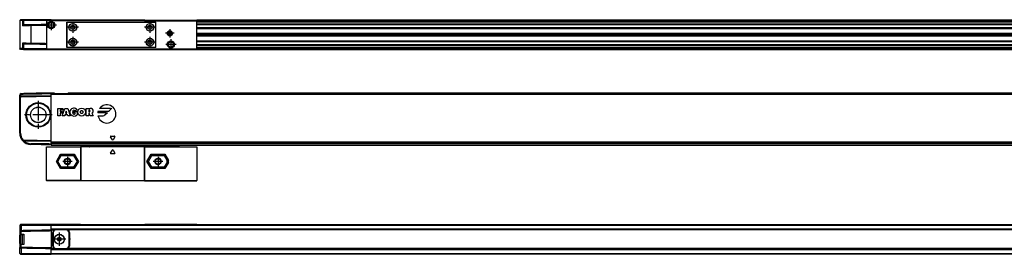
# Model space of a CAD drawing. Header units: millimetres. Extents: x -500 to 1397, y -592 to 328.
# Tile 13 of 15: x 179 to 788, y 72 to 217. Entities that reach past the tile are written whole.
import ezdxf

# ---------------------------------------------------------------- set-up
doc = ezdxf.new("R2010")
doc.units = ezdxf.units.MM
doc.linetypes.add('DOT_CENTER', pattern=[14, 12, -1, 0, -1])
doc.layers.add('1', color=7, linetype='Continuous')

# ---------------------------------------------------------------- blocks, each defined once
blk = doc.blocks.new('REGLA_S_CM-1240__1', base_point=(179.5, 198.35))
at = {"color": 7, "linetype": 'Continuous'}
for p, q in [((180, 216.65), (179.5, 216.15)), ((179.5, 216.15), (179.5, 198.85)), ((181.2, 216.15), (179.5, 216.15)), ((181.58, 216.65), (180, 216.65)), ((181.94, 216.15), (181.2, 216.15)), ((181.95, 216.65), (181.58, 216.65)), ((196, 216.15), (181.94, 216.15)), ((199, 216.65), (181.95, 216.65)), ((199, 216.65), (199, 216.35)), ((204.73, 216.35), (199, 216.35)), ((213.27, 216.35), (204.73, 216.35)), ((208.65, 213.81), (208.82, 213.81)), ((217.13, 216.35), (213.27, 216.35)), ((256.87, 216.35), (217.13, 216.35)), ((256.87, 216.35), (260.73, 216.35)), ((260.73, 216.35), (269.27, 216.35)), ((263.52, 213.81), (263.7, 213.81)), ((269.27, 216.35), (289, 216.35)), ((1318, 216.35), (289, 216.35)), ((289, 213.81), (1318, 213.81)), ((208.82, 211.38), (208.65, 211.38)), ((208.65, 208.3), (208.82, 208.3)), ((208.65, 207.64), (208.82, 207.64)), ((208.82, 207.35), (208.65, 207.35)), ((208.82, 207.06), (208.65, 207.06)), ((263.7, 211.38), (263.52, 211.38)), ((263.52, 208.3), (263.7, 208.3)), ((263.52, 207.64), (263.7, 207.64)), ((263.7, 207.35), (263.52, 207.35)), ((263.7, 207.06), (263.52, 207.06)), ((1318, 211.38), (289, 211.38)), ((289, 208.3), (1315, 208.3)), ((289, 207.64), (1315, 207.64)), ((1315, 207.35), (289, 207.35)), ((1315, 207.06), (289, 207.06)), ((208.82, 206.4), (208.65, 206.4)), ((208.65, 203.32), (208.82, 203.32)), ((208.82, 200.89), (208.65, 200.89)), ((210.02, 203.32), (210.07, 203.32)), ((210.91, 200.89), (210.83, 200.89)), ((213.87, 200.89), (213.79, 200.89)), ((214.63, 203.32), (214.68, 203.32)), ((257.67, 203.32), (257.72, 203.32)), ((258.56, 200.89), (258.48, 200.89)), ((261.52, 200.89), (261.44, 200.89)), ((262.28, 203.32), (262.33, 203.32)), ((263.7, 206.4), (263.52, 206.4)), ((263.52, 203.32), (263.7, 203.32)), ((263.7, 200.89), (263.52, 200.89)), ((1315, 206.4), (289, 206.4)), ((289, 203.32), (1318, 203.32)), ((1318, 200.89), (289, 200.89)), ((180, 198.35), (179.5, 198.85)), ((181.2, 198.85), (179.5, 198.85)), ((181.58, 198.35), (180, 198.35)), ((181.94, 198.85), (181.2, 198.85)), ((181.95, 198.35), (181.58, 198.35)), ((181.94, 198.85), (196, 198.85)), ((181.95, 198.35), (196, 198.35)), ((196, 198.35), (199, 198.35)), ((199, 198.35), (217.13, 198.35)), ((217.13, 198.35), (256.87, 198.35)), ((256.87, 198.35), (289, 198.35)), ((289, 198.35), (1318, 198.35))]:
    blk.add_line(p, q, dxfattribs=at)
at = {"color": 3, "linetype": 'Continuous'}
for p, q in [((181.58, 216.65), (181.2, 216.15)), ((181.2, 216.15), (181.2, 212.89)), ((181.95, 216.65), (181.94, 216.15)), ((181.94, 216.15), (181.94, 213.19)), ((186.38, 212.98), (186.38, 213.48)), ((208.65, 214.09), (208.82, 214.09)), ((208.65, 213.61), (208.82, 213.61)), ((256.82, 216.25), (217.18, 216.25)), ((263.52, 214.09), (263.7, 214.09)), ((263.52, 213.61), (263.7, 213.61)), ((1318, 216.25), (289, 216.25)), ((289, 215.53), (1318, 215.53)), ((289, 215.35), (1318, 215.35)), ((289, 214.09), (1318, 214.09)), ((289, 213.61), (1318, 213.61)), ((186.38, 212.98), (186.38, 202.02)), ((208.82, 211.58), (208.65, 211.58)), ((208.82, 211.04), (208.65, 211.04)), ((263.7, 211.58), (263.52, 211.58)), ((263.7, 211.04), (263.52, 211.04)), ((1318, 211.58), (289, 211.58)), ((1315, 211.04), (289, 211.04)), ((181.2, 202.11), (181.2, 198.85)), ((181.94, 201.81), (181.94, 198.85)), ((186.38, 202.02), (186.38, 201.52)), ((208.65, 203.66), (208.82, 203.66)), ((208.82, 203.46), (208.65, 203.46)), ((208.65, 203.12), (208.82, 203.12)), ((208.82, 201.09), (208.65, 201.09)), ((209.98, 203.12), (210.03, 203.12)), ((210.11, 203.46), (210.06, 203.46)), ((210.13, 203.66), (210.18, 203.66)), ((210.68, 201.09), (210.61, 201.09)), ((214.09, 201.09), (214.02, 201.09)), ((214.52, 203.66), (214.57, 203.66)), ((214.64, 203.46), (214.59, 203.46)), ((214.67, 203.12), (214.72, 203.12)), ((257.63, 203.12), (257.68, 203.12)), ((257.76, 203.46), (257.71, 203.46)), ((257.78, 203.66), (257.83, 203.66)), ((258.33, 201.09), (258.26, 201.09)), ((261.74, 201.09), (261.67, 201.09)), ((262.17, 203.66), (262.22, 203.66)), ((262.29, 203.46), (262.24, 203.46)), ((262.32, 203.12), (262.37, 203.12)), ((263.52, 203.66), (263.7, 203.66)), ((263.7, 203.46), (263.52, 203.46)), ((263.52, 203.12), (263.7, 203.12)), ((263.7, 201.09), (263.52, 201.09)), ((289, 203.66), (1315, 203.66)), ((1315, 203.46), (289, 203.46)), ((289, 203.12), (1318, 203.12)), ((1318, 201.09), (289, 201.09)), ((181.2, 198.85), (181.58, 198.35)), ((181.95, 198.35), (181.94, 198.85)), ((208.82, 200.61), (208.65, 200.61)), ((211.38, 200.61), (211.27, 200.61)), ((213.43, 200.61), (213.32, 200.61)), ((217.18, 198.45), (256.82, 198.45)), ((259.03, 200.61), (258.92, 200.61)), ((261.08, 200.61), (260.97, 200.61)), ((263.7, 200.61), (263.52, 200.61)), ((1318, 200.61), (289, 200.61)), ((1318, 199.35), (289, 199.35)), ((1318, 199.17), (289, 199.17)), ((289, 198.45), (1318, 198.45))]:
    blk.add_line(p, q, dxfattribs=at)
at = {"color": 7, "linetype": 'Continuous'}
for points, knots in [([(181.94, 213.19), (181.88, 213.15), (181.75, 213.07), (181.59, 212.99), (181.44, 212.93), (181.35, 212.91), (181.31, 212.89)], [0, 0, 0, 0, 0.2322232, 0.4424336, 0.5592034, 0.7069704, 0.7069704, 0.7069704, 0.7069704]), ([(182.26, 213.41), (182.23, 213.39), (182.18, 213.36), (182.1, 213.3), (182.02, 213.25), (181.97, 213.21), (181.94, 213.19)], [0, 0, 0, 0, 0.0954141, 0.1919294, 0.2873586, 0.3838689, 0.3838689, 0.3838689, 0.3838689]), ([(186.38, 213.48), (185.93, 213.47), (185.05, 213.46), (183.91, 213.44), (182.99, 213.42), (182.5, 213.41), (182.26, 213.41)], [0, 0, 0, 0, 1.348748, 2.635871, 3.411692, 4.119118, 4.119118, 4.119118, 4.119118]), ([(196, 213.65), (195.45, 213.64), (194.35, 213.62), (192.19, 213.58), (189.54, 213.53), (187.43, 213.5), (186.38, 213.48)], [0, 0, 0, 0, 1.651431, 3.302863, 6.463121, 9.622621, 9.622621, 9.622621, 9.622621]), ([(196, 213.15), (195.45, 213.14), (194.35, 213.12), (192.19, 213.08), (189.54, 213.03), (187.43, 213), (186.38, 212.98)], [0, 0, 0, 0, 1.651431, 3.302863, 6.463247, 9.623627, 9.623627, 9.623627, 9.623627]), ([(181.31, 212.89), (181.29, 212.89), (181.25, 212.89), (181.22, 212.89), (181.2, 212.89)], [0, 0, 0, 0, 0.0523112, 0.1039857, 0.1039857, 0.1039857, 0.1039857]), ([(186.38, 212.98), (185.89, 212.97), (184.95, 212.96), (183.6, 212.93), (182.39, 212.91), (181.65, 212.9), (181.31, 212.89)], [0, 0, 0, 0, 1.45285, 2.839722, 4.039971, 5.07247, 5.07247, 5.07247, 5.07247]), ([(181.29, 202.11), (181.28, 202.11), (181.25, 202.11), (181.22, 202.11), (181.2, 202.11)], [0, 0, 0, 0, 0.04570452, 0.09092027, 0.09092027, 0.09092027, 0.09092027]), ([(181.29, 202.11), (181.33, 202.1), (181.42, 202.07), (181.56, 202.02), (181.74, 201.94), (181.87, 201.86), (181.94, 201.81)], [0, 0, 0, 0, 0.1301788, 0.2770345, 0.4475943, 0.7194568, 0.7194568, 0.7194568, 0.7194568]), ([(186.38, 202.02), (185.89, 202.03), (184.95, 202.04), (183.6, 202.07), (182.39, 202.09), (181.64, 202.1), (181.29, 202.11)], [0, 0, 0, 0, 1.45285, 2.839722, 4.047794, 5.085535, 5.085535, 5.085535, 5.085535]), ([(182.26, 201.59), (182.23, 201.61), (182.18, 201.64), (182.1, 201.7), (182.02, 201.75), (181.97, 201.79), (181.94, 201.81)], [0, 0, 0, 0, 0.095415, 0.1919294, 0.2873585, 0.3838689, 0.3838689, 0.3838689, 0.3838689]), ([(186.38, 201.52), (185.93, 201.53), (185.05, 201.54), (183.91, 201.56), (182.99, 201.58), (182.5, 201.59), (182.26, 201.59)], [0, 0, 0, 0, 1.348748, 2.635871, 3.411692, 4.119118, 4.119118, 4.119118, 4.119118]), ([(196, 201.85), (195.45, 201.86), (194.35, 201.88), (192.19, 201.92), (189.54, 201.97), (187.43, 202), (186.38, 202.02)], [0, 0, 0, 0, 1.651431, 3.302863, 6.463247, 9.623627, 9.623627, 9.623627, 9.623627]), ([(196, 201.35), (195.45, 201.36), (194.35, 201.38), (192.19, 201.42), (189.54, 201.47), (187.43, 201.5), (186.38, 201.52)], [0, 0, 0, 0, 1.651431, 3.302863, 6.463121, 9.622621, 9.622621, 9.622621, 9.622621])]:
    blk.add_open_spline(points, degree=3, knots=knots, dxfattribs=at)
blk = doc.blocks.new('CABEZA_ROSCADA_REGLA_S__2', base_point=(196, 198.35))
at = {"color": 7, "linetype": 'Continuous'}
for p, q in [((196, 216.35), (196, 216.05)), ((199, 216.35), (196, 216.35)), ((196, 216.05), (196, 198.65)), ((217.3, 216.05), (196, 216.05)), ((204.73, 216.35), (199, 216.35)), ((213.27, 216.35), (204.73, 216.35)), ((208.65, 199.55), (208.65, 215.15)), ((208.65, 215.15), (263.7, 215.15)), ((208.82, 199.7), (208.82, 215)), ((263.52, 215), (208.82, 215)), ((217.13, 216.35), (213.27, 216.35)), ((217.3, 216.05), (217.13, 216.35)), ((256.7, 216.05), (217.3, 216.05)), ((256.87, 216.35), (256.7, 216.05)), ((256.7, 216.05), (289, 216.05)), ((256.87, 216.35), (260.73, 216.35)), ((260.73, 216.35), (269.27, 216.35)), ((263.52, 215), (263.52, 199.7)), ((263.7, 199.55), (263.7, 215.15)), ((269.27, 216.35), (289, 216.35)), ((289, 216.05), (289, 216.35)), ((289, 198.65), (289, 216.05)), ((272.3, 209.12), (271.55, 208.68)), ((271.55, 208.68), (271.55, 207.82)), ((271.55, 207.82), (272.3, 207.38)), ((273.05, 208.68), (272.3, 209.12)), ((272.3, 207.38), (273.05, 207.82)), ((273.05, 207.82), (273.05, 208.68)), ((196, 198.65), (196, 198.35)), ((196, 198.65), (217.3, 198.65)), ((196, 198.35), (199, 198.35)), ((199, 198.35), (217.13, 198.35)), ((263.7, 199.55), (208.65, 199.55)), ((208.82, 199.7), (263.52, 199.7)), ((217.13, 198.35), (217.3, 198.65)), ((217.3, 198.65), (256.7, 198.65)), ((256.7, 198.65), (256.87, 198.35)), ((256.7, 198.65), (289, 198.65)), ((256.87, 198.35), (289, 198.35)), ((289, 198.35), (289, 198.65))]:
    blk.add_line(p, q, dxfattribs=at)
for centre, radius in [((198.95, 213.35), 2.24), ((198.95, 213.35), 1.74), ((198.95, 213.35), 1.62), ((212.35, 211.95), 2.4), ((212.35, 211.95), 2.35), ((260, 211.95), 2.4), ((260, 211.95), 2.35), ((272.3, 208.25), 1.6), ((272.3, 208.25), 1.43), ((272.3, 208.25), 1.25), ((212.35, 202.75), 2.4), ((212.35, 202.75), 2.35), ((260, 202.75), 2.4), ((260, 202.75), 2.35), ((272.95, 201.35), 2.2), ((272.95, 201.35), 1.7), ((272.95, 201.35), 1.6)]:
    blk.add_circle(centre, radius, dxfattribs=at)
for centre, start, end in [((211.32, 214.45), 271.43231, 313.56769), ((213.38, 214.45), 226.43231, 268.56769), ((258.97, 214.45), 271.43231, 313.56769), ((261.03, 214.45), 226.43231, 268.56769), ((209.85, 212.98), 316.43231, 358.56769), ((209.85, 210.92), 1.43231, 43.56769), ((211.32, 209.45), 46.43231, 88.56769), ((213.38, 209.45), 91.43231, 133.56769), ((214.85, 212.98), 181.43231, 223.56769), ((214.85, 210.92), 136.43231, 178.56769), ((257.5, 212.98), 316.43231, 358.56769), ((257.5, 210.92), 1.43231, 43.56769), ((258.97, 209.45), 46.43231, 88.56769), ((261.03, 209.45), 91.43231, 133.56769), ((262.5, 212.98), 181.43231, 223.56769), ((262.5, 210.92), 136.43231, 178.56769), ((209.85, 203.78), 316.43231, 358.56769), ((209.85, 201.72), 1.43231, 43.56769), ((211.32, 205.25), 271.43231, 313.56769), ((211.32, 200.25), 46.43231, 88.56769), ((213.38, 205.25), 226.43231, 268.56769), ((213.38, 200.25), 91.43231, 133.56769), ((214.85, 203.78), 181.43231, 223.56769), ((214.85, 201.72), 136.43231, 178.56769), ((257.5, 203.78), 316.43231, 358.56769), ((257.5, 201.72), 1.43231, 43.56769), ((258.97, 205.25), 271.43231, 313.56769), ((258.97, 200.25), 46.43231, 88.56769), ((261.03, 205.25), 226.43231, 268.56769), ((261.03, 200.25), 91.43231, 133.56769), ((262.5, 203.78), 181.43231, 223.56769), ((262.5, 201.72), 136.43231, 178.56769)]:
    blk.add_arc(centre, 1.5, start, end, dxfattribs=at)
at = {"layer": '1', "color": 2, "linetype": 'DOT_CENTER'}
for p, q in [((202.19, 213.35), (195.7, 213.35)), ((198.95, 216.59), (198.95, 210.11)), ((212.35, 215.35), (212.35, 208.55)), ((260, 215.35), (260, 208.55)), ((215.75, 211.95), (208.95, 211.95)), ((263.4, 211.95), (256.6, 211.95)), ((274.9, 208.25), (269.7, 208.25)), ((272.3, 210.85), (272.3, 205.65)), ((215.75, 202.75), (208.95, 202.75)), ((212.35, 206.15), (212.35, 199.35)), ((263.4, 202.75), (256.6, 202.75)), ((260, 206.15), (260, 199.35)), ((276.15, 201.35), (269.75, 201.35)), ((272.95, 204.55), (272.95, 198.15))]:
    blk.add_line(p, q, dxfattribs=at)
blk = doc.blocks.new('REGLA_S-1020__3', base_point=(179.5, 198.35))
for name, p in [('REGLA_S_CM-1240__1', (179.5, 198.35)), ('CABEZA_ROSCADA_REGLA_S__2', (196, 198.35))]:
    blk.add_blockref(name, p)
blk = doc.blocks.new('Bottom4', base_point=(283.5, 207.5))
blk.add_blockref('REGLA_S-1020__3', (179.5, 198.35))
blk = doc.blocks.new('CABEZA_ROSCADA_REGLA_S__4', base_point=(196, 117.05))
at = {"color": 7, "linetype": 'Continuous'}
for p, q in [((196, 117.35), (196, 138.15)), ((196, 138.15), (217.13, 138.15)), ((217.13, 138.15), (217.13, 117.35)), ((217.3, 138.15), (217.13, 138.15)), ((222.37, 138.15), (217.3, 138.15)), ((217.3, 138.15), (217.3, 117.05)), ((222.3, 139.15), (222.79, 138.66)), ((222.78, 138.15), (222.37, 138.15)), ((229.4, 138.15), (222.78, 138.15)), ((229.4, 138.74), (228.99, 139.15)), ((256.7, 138.15), (229.4, 138.15)), ((256.7, 117.05), (256.7, 138.15)), ((256.87, 138.15), (256.7, 138.15)), ((256.87, 138.15), (271.19, 138.15)), ((256.87, 117.35), (256.87, 138.15)), ((271.6, 139.15), (271.19, 138.74)), ((271.19, 138.15), (277.79, 138.15)), ((277.78, 138.66), (278.27, 139.15)), ((277.79, 138.15), (278.2, 138.15)), ((278.2, 138.15), (289, 138.15)), ((289, 138.15), (289, 117.35)), ((203.05, 129.15), (205.16, 132.8)), ((205.16, 125.5), (203.05, 129.15)), ((205.16, 132.8), (212.84, 132.8)), ((212.84, 132.8), (214.95, 129.15)), ((214.95, 129.15), (212.84, 125.5)), ((259.05, 129.15), (261.16, 132.8)), ((261.16, 125.5), (259.05, 129.15)), ((261.16, 132.8), (268.84, 132.8)), ((268.84, 132.8), (270.7, 129.58)), ((270.7, 128.72), (268.84, 125.5)), ((270.7, 128.72), (270.7, 129.58)), ((212.84, 125.5), (205.16, 125.5)), ((268.84, 125.5), (261.16, 125.5)), ((196, 117.35), (196, 117.05)), ((217.13, 117.35), (196, 117.35)), ((217.3, 117.05), (196, 117.05)), ((217.3, 117.05), (217.13, 117.35)), ((256.7, 117.05), (217.3, 117.05)), ((256.87, 117.35), (256.7, 117.05)), ((256.7, 117.05), (289, 117.05)), ((256.87, 117.35), (289, 117.35)), ((289, 117.05), (289, 117.35))]:
    blk.add_line(p, q, dxfattribs=at)
at = {"color": 3, "linetype": 'Continuous'}
for p, q in [((222.46, 139.15), (222.87, 138.74)), ((229.4, 138.74), (222.87, 138.74)), ((229.45, 138.65), (271.14, 138.65)), ((235.72, 134.24), (236.78, 136.08)), ((237.22, 136.08), (238.28, 134.24)), ((271.19, 138.74), (277.7, 138.74)), ((277.7, 138.74), (278.11, 139.15)), ((202.19, 129.15), (204.73, 133.55)), ((204.73, 124.75), (202.19, 129.15)), ((204.73, 133.55), (213.27, 133.55)), ((213.27, 133.55), (215.81, 129.15)), ((215.81, 129.15), (213.27, 124.75)), ((238.07, 133.86), (235.93, 133.86)), ((258.19, 129.15), (260.73, 133.55)), ((260.73, 124.75), (258.19, 129.15)), ((260.73, 133.55), (269.27, 133.55)), ((269.27, 133.55), (271.45, 129.78)), ((271.45, 128.52), (269.27, 124.75)), ((271.45, 128.52), (271.45, 129.78)), ((213.27, 124.75), (204.73, 124.75)), ((269.27, 124.75), (260.73, 124.75))]:
    blk.add_line(p, q, dxfattribs=at)
at = {"color": 7, "linetype": 'Continuous'}
for centre, radius in [((209, 129.15), 1.9), ((209, 129.15), 1.65), ((265, 129.15), 1.9), ((265, 129.15), 1.65)]:
    blk.add_circle(centre, radius, dxfattribs=at)
for centre, radius, start, end in [((229.32, 138.64), 0.131, 3.7675, 48.98543), ((271.27, 138.64), 0.13, 131.01243, 176.2306)]:
    blk.add_arc(centre, radius, start, end, dxfattribs=at)
at = {"color": 3, "linetype": 'Continuous'}
for centre, start, end in [((235.93, 134.11), 150, 270), ((237, 135.96), 30, 150), ((238.07, 134.11), 270, 30)]:
    blk.add_arc(centre, 0.25, start, end, dxfattribs=at)
at = {"color": 7, "linetype": 'Continuous'}
for points, knots in [([(222.37, 138.15), (222.39, 138.15), (222.46, 138.16), (222.57, 138.22), (222.69, 138.31), (222.77, 138.44), (222.81, 138.55), (222.81, 138.62), (222.8, 138.65), (222.79, 138.66)], [0, 0, 0, 0, 0.0741165, 0.2021672, 0.3703056, 0.5215738, 0.6576733, 0.7087043, 0.7462659, 0.7462659, 0.7462659, 0.7462659]), ([(229.45, 138.65), (229.45, 138.58), (229.45, 138.47), (229.43, 138.31), (229.43, 138.21), (229.41, 138.16), (229.4, 138.15)], [0, 0, 0, 0, 0.1945783, 0.3538246, 0.4620183, 0.5052321, 0.5052321, 0.5052321, 0.5052321]), ([(271.19, 138.15), (271.18, 138.16), (271.16, 138.21), (271.16, 138.31), (271.14, 138.47), (271.14, 138.58), (271.14, 138.65)], [0, 0, 0, 0, 0.0431727, 0.1513554, 0.3105983, 0.5051762, 0.5051762, 0.5051762, 0.5051762]), ([(277.78, 138.66), (277.77, 138.64), (277.75, 138.59), (277.78, 138.49), (277.83, 138.4), (277.9, 138.3), (278.01, 138.21), (278.12, 138.16), (278.18, 138.15), (278.2, 138.15)], [0, 0, 0, 0, 0.0617855, 0.1752028, 0.2702151, 0.3767851, 0.5459811, 0.6710063, 0.736098, 0.736098, 0.736098, 0.736098]), ([(202.19, 129.15), (202.25, 129.15), (202.36, 129.15), (202.52, 129.15), (202.65, 129.15), (202.79, 129.15), (202.93, 129.15), (203.01, 129.15), (203.05, 129.15)], [0, 0, 0, 0, 0.1976792, 0.3314136, 0.4553941, 0.6123724, 0.7391989, 0.8660254, 0.8660254, 0.8660254, 0.8660254]), ([(204.73, 133.55), (204.76, 133.49), (204.82, 133.4), (204.89, 133.27), (204.96, 133.15), (205.03, 133.03), (205.1, 132.91), (205.14, 132.84), (205.16, 132.8)], [0, 0, 0, 0, 0.2018704, 0.3314136, 0.449384, 0.6123724, 0.7391989, 0.8660254, 0.8660254, 0.8660254, 0.8660254]), ([(213.27, 133.55), (213.25, 133.51), (213.19, 133.41), (213.11, 133.27), (213.03, 133.14), (212.97, 133.02), (212.9, 132.91), (212.86, 132.84), (212.84, 132.8)], [0, 0, 0, 0, 0.1411348, 0.3314136, 0.4894313, 0.6123724, 0.7391989, 0.8660254, 0.8660254, 0.8660254, 0.8660254]), ([(215.81, 129.15), (215.75, 129.15), (215.64, 129.15), (215.48, 129.15), (215.35, 129.15), (215.21, 129.15), (215.07, 129.15), (214.99, 129.15), (214.95, 129.15)], [0, 0, 0, 0, 0.1989204, 0.3314136, 0.4566794, 0.6123724, 0.7391989, 0.8660254, 0.8660254, 0.8660254, 0.8660254]), ([(258.19, 129.15), (258.24, 129.15), (258.35, 129.15), (258.51, 129.15), (258.65, 129.15), (258.79, 129.15), (258.93, 129.15), (259.01, 129.15), (259.05, 129.15)], [0, 0, 0, 0, 0.1688099, 0.3314136, 0.4553941, 0.6123724, 0.7391989, 0.8660254, 0.8660254, 0.8660254, 0.8660254]), ([(260.73, 133.55), (260.76, 133.5), (260.81, 133.41), (260.89, 133.27), (260.96, 133.15), (261.03, 133.03), (261.1, 132.91), (261.14, 132.84), (261.16, 132.8)], [0, 0, 0, 0, 0.1682173, 0.3314136, 0.4574668, 0.6123724, 0.7391989, 0.8660254, 0.8660254, 0.8660254, 0.8660254]), ([(269.27, 133.55), (269.25, 133.51), (269.19, 133.41), (269.11, 133.27), (269.03, 133.13), (268.96, 133.01), (268.9, 132.91), (268.86, 132.84), (268.84, 132.8)], [0, 0, 0, 0, 0.1366578, 0.3314136, 0.5086453, 0.6123724, 0.7391989, 0.8660254, 0.8660254, 0.8660254, 0.8660254]), ([(271.45, 129.78), (271.39, 129.76), (271.3, 129.74), (271.16, 129.7), (271.05, 129.67), (270.93, 129.64), (270.81, 129.61), (270.74, 129.59), (270.7, 129.58)], [0, 0, 0, 0, 0.179276, 0.2971373, 0.4090491, 0.5490381, 0.6627476, 0.7764571, 0.7764571, 0.7764571, 0.7764571]), ([(271.45, 128.52), (271.4, 128.53), (271.31, 128.56), (271.17, 128.6), (271.05, 128.63), (270.93, 128.66), (270.81, 128.69), (270.74, 128.71), (270.7, 128.72)], [0, 0, 0, 0, 0.1494503, 0.2971373, 0.4077932, 0.5490381, 0.6627476, 0.7764571, 0.7764571, 0.7764571, 0.7764571]), ([(204.73, 124.75), (204.75, 124.79), (204.81, 124.89), (204.88, 125.02), (204.96, 125.16), (205.03, 125.27), (205.1, 125.39), (205.14, 125.46), (205.16, 125.5)], [0, 0, 0, 0, 0.1402905, 0.3314136, 0.459884, 0.6123724, 0.7391989, 0.8660254, 0.8660254, 0.8660254, 0.8660254]), ([(213.27, 124.75), (213.25, 124.79), (213.19, 124.89), (213.11, 125.03), (213.03, 125.16), (212.97, 125.28), (212.9, 125.39), (212.86, 125.46), (212.84, 125.5)], [0, 0, 0, 0, 0.1417123, 0.3314136, 0.4810788, 0.6123724, 0.7391989, 0.8660254, 0.8660254, 0.8660254, 0.8660254]), ([(260.73, 124.75), (260.76, 124.81), (260.82, 124.9), (260.9, 125.05), (260.97, 125.17), (261.04, 125.29), (261.1, 125.39), (261.14, 125.46), (261.16, 125.5)], [0, 0, 0, 0, 0.2015267, 0.3314136, 0.5083347, 0.6123724, 0.7391989, 0.8660254, 0.8660254, 0.8660254, 0.8660254]), ([(269.27, 124.75), (269.25, 124.79), (269.19, 124.88), (269.12, 125.02), (269.04, 125.15), (268.97, 125.27), (268.9, 125.39), (268.86, 125.46), (268.84, 125.5)], [0, 0, 0, 0, 0.1346215, 0.3314136, 0.4559321, 0.6123724, 0.7391989, 0.8660254, 0.8660254, 0.8660254, 0.8660254])]:
    blk.add_open_spline(points, degree=3, knots=knots, dxfattribs=at)
at = {"color": 3, "linetype": 'Continuous'}
for points, knots in [([(222.78, 138.15), (222.8, 138.17), (222.84, 138.21), (222.85, 138.35), (222.87, 138.53), (222.87, 138.67), (222.87, 138.74)], [0, 0, 0, 0, 0.0612673, 0.1973464, 0.391351, 0.6083017, 0.6083017, 0.6083017, 0.6083017]), ([(222.87, 138.74), (222.86, 138.73), (222.84, 138.71), (222.82, 138.68), (222.8, 138.67), (222.79, 138.66), (222.79, 138.66)], [0, 0, 0, 0, 0.044392, 0.080644, 0.1079609, 0.1118633, 0.1118633, 0.1118633, 0.1118633]), ([(277.78, 138.66), (277.78, 138.66), (277.78, 138.67), (277.76, 138.68), (277.74, 138.71), (277.71, 138.73), (277.7, 138.74)], [0, 0, 0, 0, 0.0104252, 0.0208504, 0.0727862, 0.1120602, 0.1120602, 0.1120602, 0.1120602]), ([(277.7, 138.74), (277.7, 138.67), (277.7, 138.53), (277.72, 138.35), (277.73, 138.21), (277.78, 138.17), (277.79, 138.15)], [0, 0, 0, 0, 0.2168263, 0.4106589, 0.5465665, 0.6076479, 0.6076479, 0.6076479, 0.6076479])]:
    blk.add_open_spline(points, degree=3, knots=knots, dxfattribs=at)
at = {"layer": '1', "color": 2, "linetype": 'DOT_CENTER'}
for p, q in [((211.9, 129.15), (206.1, 129.15)), ((209, 132.05), (209, 126.25)), ((267.9, 129.15), (262.1, 129.15)), ((265, 132.05), (265, 126.25))]:
    blk.add_line(p, q, dxfattribs=at)
at = {"layer": '1', "color": 30, "linetype": 'Continuous'}
for centre in [(209, 129.15), (265, 129.15)]:
    blk.add_arc(centre, 2, 175, 95, dxfattribs=at)
blk = doc.blocks.new('REGLA_S_CM-1240__5', base_point=(179.5, 139.15))
at = {"color": 7, "linetype": 'Continuous'}
for p, q in [((180.48, 171.03), (182.08, 171.05)), ((199, 171.15), (199, 171.35)), ((200.74, 171.35), (199, 171.35)), ((199, 170.85), (199, 171.15)), ((199, 170.85), (1318, 170.85)), ((199, 170.66), (199, 170.85)), ((199, 169.85), (199, 170.66)), ((201.03, 171.15), (202.1, 171.15)), ((202.1, 171.15), (208.1, 171.15)), ((208.1, 171.15), (209.17, 171.15)), ((1307.54, 171.35), (209.46, 171.35)), ((179.5, 168.53), (179.5, 170.03)), ((179.5, 146.57), (179.5, 168.53)), ((180, 146.57), (180, 168.53)), ((180.48, 169.53), (199, 169.85)), ((180.49, 169.03), (199, 169.35)), ((199, 169.35), (199, 169.85)), ((199, 141.85), (199, 169.35)), ((182.26, 141.64), (181.94, 141.65)), ((199, 141.85), (181.95, 142.15)), ((199, 141.35), (182.26, 141.64)), ((199, 141.35), (199, 141.85)), ((199, 141.05), (199, 141.35)), ((199, 140.88), (199, 141.05)), ((199, 140.88), (199, 140.46)), ((199, 140.46), (199, 140.43)), ((199, 140.43), (1318, 140.43)), ((199, 140.43), (199, 139.85)), ((199, 139.85), (199, 139.35)), ((199, 139.35), (199, 139.15)), ((199, 139.15), (278.27, 139.15)), ((278.27, 139.15), (1318, 139.15))]:
    blk.add_line(p, q, dxfattribs=at)
at = {"color": 3, "linetype": 'Continuous'}
for p, q in [((180.49, 170.83), (180.48, 171.03)), ((180.49, 170.83), (180.49, 170.53)), ((201.03, 171.15), (199, 171.15)), ((199, 170.66), (1318, 170.66)), ((202.1, 170.86), (202.1, 171.15)), ((208.1, 170.86), (208.1, 171.15)), ((1307.83, 171.15), (209.17, 171.15)), ((179.5, 170.03), (180, 170.03)), ((179.5, 168.53), (180, 168.53)), ((180.48, 169.53), (180.49, 169.03)), ((203, 161.85), (206.19, 161.85)), ((203, 157.35), (203, 161.85)), ((204.5, 160.72), (204.5, 159.97)), ((206.19, 160.72), (204.5, 160.72)), ((204.5, 159.97), (206, 159.97)), ((204.5, 158.85), (204.5, 157.35)), ((206, 158.85), (204.5, 158.85)), ((205.81, 157.35), (207.31, 161.85)), ((206, 159.97), (206, 158.85)), ((206.19, 161.85), (206.19, 160.72)), ((207.31, 161.85), (209.19, 161.85)), ((208.25, 160.16), (207.81, 158.85)), ((207.81, 158.85), (208.69, 158.85)), ((208.69, 158.85), (208.25, 160.16)), ((209.19, 161.85), (210.69, 157.35)), ((212.95, 159.04), (212.95, 159.97)), ((212.95, 159.97), (215.01, 159.97)), ((213.7, 159.04), (212.95, 159.04)), ((215, 160.91), (213.6, 160.35)), ((213.7, 158.47), (213.7, 159.04)), ((215.01, 159.97), (215.01, 157.91)), ((220.65, 157.35), (220.65, 161.85)), ((220.65, 161.85), (223.09, 161.85)), ((222.62, 160.72), (222.15, 160.72)), ((222.15, 160.72), (222.15, 159.79)), ((222.15, 159.79), (222.62, 159.79)), ((222.15, 158.85), (222.15, 157.35)), ((222.53, 158.85), (222.15, 158.85)), ((223.09, 157.35), (222.53, 158.85)), ((224.13, 158.85), (224.96, 157.35)), ((232.96, 159.04), (227.79, 159.04)), ((228, 160.08), (233.73, 160.08)), ((235.69, 161.77), (228.83, 161.77)), ((232.2, 157.84), (233.7, 159.34)), ((234.93, 160.57), (236.43, 162.07)), ((204.5, 157.35), (203, 157.35)), ((207.31, 157.35), (205.81, 157.35)), ((207.5, 157.91), (207.31, 157.35)), ((209, 157.91), (207.5, 157.91)), ((209.19, 157.35), (209, 157.91)), ((210.69, 157.35), (209.19, 157.35)), ((222.15, 157.35), (220.65, 157.35)), ((224.96, 157.35), (223.09, 157.35)), ((227.88, 157.35), (231, 157.35)), ((180, 146.57), (179.5, 146.57)), ((181.58, 142.32), (181.2, 141.99)), ((181.95, 142.15), (181.94, 141.65)), ((186.38, 139.57), (186.38, 140.07)), ((1318, 141.05), (199, 141.05)), ((1318, 140.88), (199, 140.88)), ((199, 140.46), (1318, 140.46)), ((236.78, 142.53), (235.72, 144.37)), ((235.93, 144.75), (238.07, 144.75)), ((238.28, 144.37), (237.22, 142.53)), ((199, 139.35), (1318, 139.35))]:
    blk.add_line(p, q, dxfattribs=at)
at = {"color": 7, "linetype": 'Continuous'}
for radius in [7.61, 7.35, 7.25, 4.8, 4.75]:
    blk.add_circle((191, 157.85), radius, dxfattribs=at)
at = {"color": 3, "linetype": 'Continuous'}
blk.add_circle((217.82, 159.6), 2.44, dxfattribs=at)
at = {"color": 7, "linetype": 'Continuous'}
for centre, radius, start, end in [((180.5, 170.03), 1, 90.99484, 180.00516), ((180.5, 170.03), 0.5, 91.49741, 180.00556), ((180.5, 168.53), 1, 120.00504, 180), ((180.5, 168.53), 1, 91, 120.00504), ((180.5, 168.53), 0.5, 91, 180), ((186.5, 146.57), 7, 180, 220.81422), ((186.5, 146.57), 6.5, 180, 220.81422), ((181.96, 142.65), 1, 220.81422, 269), ((186.5, 146.57), 7, 220.81422, 269), ((181.96, 142.65), 0.5, 220.81422, 269), ((186.5, 146.57), 6.5, 229.28915, 268.93252)]:
    blk.add_arc(centre, radius, start, end, dxfattribs=at)
at = {"color": 3, "linetype": 'Continuous'}
for centre, radius, start, end in [((212.94, 159.6), 2.44, 32.57897, 219.59774), ((214.07, 159.5), 1.97, 154.62307, 202.61986), ((212.95, 159.04), 0.75, 202.61986, 270), ((212.94, 159.97), 0.752, 29.9189, 150.0811), ((212.95, 159.88), 1.59, 270, 298.07249), ((222.62, 160.26), 0.469, 270, 90), ((223.09, 159.65), 2.2, 50.76131, 90), ((223.54, 160.21), 1.48, 293.27667, 50.76131), ((233.39, 158.47), 5.63, 163.44115, 174.26083), ((233.39, 158.47), 5.63, 191.53696, 144.19701), ((232.96, 160.08), 1.04, 270, 315), ((233.73, 161.77), 1.69, 270, 315), ((235.69, 162.81), 1.04, 270, 315), ((213.1, 159.96), 2.8, 223.12896, 312.98327), ((231, 159.04), 1.69, 270, 315), ((235.93, 144.5), 0.25, 90, 210), ((237, 142.65), 0.25, 210, 330), ((238.07, 144.5), 0.25, 330, 90)]:
    blk.add_arc(centre, radius, start, end, dxfattribs=at)
at = {"color": 7, "linetype": 'Continuous'}
for points, knots in [([(199, 170.85), (197.46, 170.82), (194.37, 170.77), (189.75, 170.69), (185.12, 170.61), (182.03, 170.55), (180.49, 170.53)], [0, 0, 0, 0, 4.625706, 9.251412, 13.88531, 18.516016, 18.516016, 18.516016, 18.516016]), ([(199, 171.35), (197.46, 171.32), (194.37, 171.27), (190.01, 171.19), (185.92, 171.12), (183.36, 171.08), (182.08, 171.05)], [0, 0, 0, 0, 4.625706, 9.251412, 13.085721, 16.920029, 16.920029, 16.920029, 16.920029]), ([(201.03, 171.15), (201.02, 171.18), (201, 171.25), (200.92, 171.3), (200.83, 171.34), (200.77, 171.35), (200.74, 171.35)], [0, 0, 0, 0, 0.0950945, 0.2040772, 0.2937684, 0.3846964, 0.3846964, 0.3846964, 0.3846964]), ([(209.17, 171.15), (209.18, 171.18), (209.2, 171.25), (209.28, 171.3), (209.37, 171.34), (209.43, 171.35), (209.46, 171.35)], [0, 0, 0, 0, 0.0950945, 0.2040772, 0.2937684, 0.3846964, 0.3846964, 0.3846964, 0.3846964]), ([(180, 169.39), (180, 169.5), (180, 169.71), (180, 169.92), (180, 170.03)], [0, 0, 0, 0, 0.3170095, 0.6340198, 0.6340198, 0.6340198, 0.6340198]), ([(199, 139.85), (197.95, 139.87), (195.85, 139.91), (192.69, 139.96), (189.54, 140.02), (187.43, 140.05), (186.38, 140.07)], [0, 0, 0, 0, 3.154276, 6.303318, 9.463576, 12.623075, 12.623075, 12.623075, 12.623075]), ([(199, 139.35), (197.95, 139.37), (195.85, 139.41), (192.69, 139.46), (189.54, 139.52), (187.43, 139.55), (186.38, 139.57)], [0, 0, 0, 0, 3.15166, 6.30332, 9.463705, 12.62409, 12.62409, 12.62409, 12.62409])]:
    blk.add_open_spline(points, degree=3, knots=knots, dxfattribs=at)
for points in [[(201.03, 170.86), (201.03, 170.91), (201.03, 171), (201.03, 171.1), (201.03, 171.15)], [(209.17, 171.15), (209.17, 171.1), (209.17, 171), (209.17, 170.91), (209.17, 170.86)]]:
    blk.add_open_spline(points, degree=3, dxfattribs=at)
at = {"color": 3, "linetype": 'Continuous'}
blk.add_open_spline([(217.82, 160.54), (217.81, 160.54), (217.78, 160.54), (217.72, 160.53), (217.63, 160.51), (217.54, 160.47), (217.45, 160.42), (217.36, 160.35), (217.29, 160.27), (217.22, 160.17), (217.17, 160.07), (217.12, 159.95), (217.1, 159.85), (217.08, 159.77), (217.07, 159.69), (217.07, 159.6), (217.07, 159.48), (217.09, 159.34), (217.14, 159.2), (217.2, 159.07), (217.25, 158.98), (217.31, 158.91), (217.37, 158.84), (217.47, 158.76), (217.58, 158.71), (217.7, 158.67), (217.81, 158.66), (217.93, 158.67), (218.02, 158.69), (218.11, 158.73), (218.18, 158.77), (218.26, 158.83), (218.33, 158.9), (218.39, 158.98), (218.44, 159.07), (218.5, 159.2), (218.55, 159.36), (218.57, 159.53), (218.57, 159.71), (218.54, 159.87), (218.5, 160), (218.46, 160.1), (218.41, 160.17), (218.37, 160.23), (218.32, 160.3), (218.24, 160.38), (218.14, 160.45), (218.03, 160.5), (217.94, 160.53), (217.87, 160.53), (217.84, 160.54), (217.83, 160.54), (217.82, 160.54)], degree=3, knots=[0, 0, 0, 0, 0.034231, 0.07521, 0.197599, 0.299731, 0.376674, 0.513787, 0.626341, 0.704093, 0.85248, 0.982072, 1.087625, 1.161967, 1.228529, 1.321956, 1.437764, 1.572532, 1.744058, 1.8854, 1.994458, 2.066457, 2.157589, 2.281277, 2.429038, 2.526545, 2.658069, 2.759139, 2.887207, 2.947955, 3.029772, 3.131029, 3.251672, 3.321253, 3.429119, 3.570181, 3.742071, 3.922044, 4.100921, 4.277907, 4.407159, 4.514506, 4.597757, 4.653581, 4.738093, 4.849382, 4.980725, 5.109056, 5.210236, 5.281146, 5.298773, 5.316364, 5.316364, 5.316364, 5.316364], dxfattribs=at)
at = {"layer": '1', "color": 2, "linetype": 'DOT_CENTER'}
for p, q in [((191, 166.46), (191, 149.24)), ((199.61, 157.85), (182.39, 157.85))]:
    blk.add_line(p, q, dxfattribs=at)
blk = doc.blocks.new('REGLA_S-1020__6', base_point=(179.5, 117.05))
for name, p in [('REGLA_S_CM-1240__5', (179.5, 139.15)), ('CABEZA_ROSCADA_REGLA_S__4', (196, 117.05))]:
    blk.add_blockref(name, p)
blk = doc.blocks.new('Front4', base_point=(283.5, 144.2))
blk.add_blockref('REGLA_S-1020__6', (179.5, 117.05))
blk = doc.blocks.new('CABEZA_ROSCADA_REGLA_S__22', base_point=(196, 72.05))
at = {"color": 7, "linetype": 'Continuous'}
for p, q in [((199, 90.05), (196, 90.05)), ((217.13, 90.05), (199, 90.05)), ((289, 90.05), (256.87, 90.05)), ((199, 72.05), (204.73, 72.05)), ((204.73, 72.05), (213.27, 72.05)), ((213.27, 72.05), (217.13, 72.05)), ((256.87, 72.05), (260.73, 72.05)), ((260.73, 72.05), (269.27, 72.05)), ((269.27, 72.05), (289, 72.05))]:
    blk.add_line(p, q, dxfattribs=at)
blk = doc.blocks.new('REGLA_S_CM-1240__23', base_point=(179.5, 71.75))
at = {"color": 7, "linetype": 'Continuous'}
for p, q in [((180, 90.05), (179.5, 89.55)), ((179.5, 89.55), (179.5, 85.81)), ((180.48, 89.55), (179.5, 89.55)), ((179.5, 85.81), (180, 86.32)), ((179.5, 85.81), (179.5, 84.1)), ((180.49, 90.05), (180, 90.05)), ((199, 89.55), (180.48, 89.55)), ((196, 90.05), (180.49, 90.05)), ((199, 90.05), (196, 90.05)), ((199, 90.05), (199, 89.78)), ((217.13, 90.05), (199, 90.05)), ((199, 89.55), (199, 89.78)), ((199, 87.32), (199, 89.55)), ((199, 87.32), (199, 87.05)), ((199, 87.05), (201.03, 87.05)), ((199, 87.05), (199, 86.85)), ((199, 86.65), (199, 86.85)), ((199, 86.15), (199, 86.65)), ((200, 76.8), (200, 85.3)), ((200.74, 86.85), (201.03, 87.05)), ((209.17, 87.05), (201.03, 87.05)), ((208.1, 86.8), (202.1, 86.8)), ((1307.83, 87.05), (209.17, 87.05)), ((209.17, 87.05), (209.46, 86.85)), ((210.2, 85.3), (210.2, 82.37)), ((217.13, 90.05), (256.87, 90.05)), ((289, 90.05), (256.87, 90.05)), ((289, 90.05), (1318, 90.05)), ((179.5, 84.1), (179.5, 77.7)), ((179.55, 83.45), (179.7, 83.9)), ((179.55, 78.35), (179.55, 83.45)), ((180.49, 83.9), (179.7, 83.9)), ((179.95, 77.9), (179.95, 83.9)), ((180.3, 80.9), (180.3, 83.9)), ((180.3, 77.9), (180.3, 80.9)), ((180.49, 83.9), (181.1, 83.9)), ((181.1, 83.9), (181.1, 77.9)), ((181.1, 83.9), (181.49, 83.9)), ((200.1, 84.8), (200.1, 77.3)), ((202.85, 81.05), (203.42, 82.05)), ((203.42, 80.05), (202.85, 81.05)), ((203.42, 82.05), (204.58, 82.05)), ((204.58, 80.05), (203.42, 80.05)), ((204.58, 82.05), (205.15, 81.05)), ((205.15, 81.05), (204.58, 80.05)), ((210.1, 77.3), (210.1, 84.8)), ((210.2, 79.73), (210.2, 76.8)), ((179.5, 77.7), (179.5, 75.99)), ((179.5, 72.25), (179.5, 75.99)), ((179.5, 75.99), (180, 75.48)), ((179.55, 78.35), (179.7, 77.9)), ((180.49, 77.9), (179.7, 77.9)), ((181.1, 77.9), (180.49, 77.9)), ((181.49, 77.9), (181.1, 77.9)), ((199, 75.25), (199, 75.65)), ((199, 75.15), (199, 75.25)), ((199, 75.05), (199, 75.15)), ((201.03, 75.05), (199, 75.05)), ((199, 74.78), (199, 75.05)), ((199, 72.32), (199, 74.78)), ((201.03, 75.05), (200.74, 75.25)), ((201.03, 75.05), (209.17, 75.05)), ((202.1, 75.3), (208.1, 75.3)), ((209.46, 75.25), (209.17, 75.05)), ((1307.83, 75.05), (209.17, 75.05)), ((180, 71.75), (179.5, 72.25)), ((179.5, 72.25), (180.48, 72.25)), ((180, 71.75), (180.49, 71.75)), ((180.48, 72.25), (199, 72.25)), ((180.49, 71.75), (199, 71.75)), ((199, 72.32), (199, 72.25)), ((199, 72.25), (199, 72.05)), ((199, 71.75), (199, 72.05)), ((199, 72.05), (204.73, 72.05)), ((204.73, 72.05), (213.27, 72.05)), ((213.27, 72.05), (217.13, 72.05)), ((217.13, 72.05), (256.87, 72.05)), ((256.87, 72.05), (260.73, 72.05)), ((260.73, 72.05), (269.27, 72.05)), ((269.27, 72.05), (289, 72.05)), ((289, 72.05), (1318, 72.05))]:
    blk.add_line(p, q, dxfattribs=at)
at = {"color": 3, "linetype": 'Continuous'}
for p, q in [((180.49, 90.05), (180.48, 89.55)), ((180.48, 89.55), (180.48, 86.33)), ((180.48, 85.83), (180.48, 86.33)), ((180.48, 84.1), (180.48, 85.83)), ((199, 89.78), (1318, 89.78)), ((1318, 87.32), (199, 87.32)), ((199, 86.85), (200.74, 86.85)), ((199, 86.15), (199, 75.65)), ((1307.54, 86.85), (209.46, 86.85)), ((180.48, 84.1), (179.5, 84.1)), ((180.48, 84.1), (182.08, 84.1)), ((182.08, 84.1), (182.08, 77.7)), ((180.48, 77.7), (179.5, 77.7)), ((180.48, 75.97), (180.48, 77.7)), ((182.08, 77.7), (180.48, 77.7)), ((180.48, 75.97), (180.49, 75.47)), ((180.49, 75.47), (180.48, 72.25)), ((200.74, 75.25), (199, 75.25)), ((199, 74.78), (1318, 74.78)), ((1307.54, 75.25), (209.46, 75.25)), ((180.48, 72.25), (180.49, 71.75)), ((199, 72.32), (1318, 72.32))]:
    blk.add_line(p, q, dxfattribs=at)
at = {"color": 7, "linetype": 'Continuous'}
for radius in [3.1, 3]:
    blk.add_circle((204, 81.05), radius, dxfattribs=at)
for centre, radius, start, end in [((202, 85.3), 2, 129.19497, 180), ((202.1, 84.8), 2, 90, 180), ((208.1, 84.8), 2, 0, 90), ((208.2, 85.3), 2, 0, 50.80503), ((179.7, 84.1), 0.2, 180, 270), ((208.7, 81.05), 2, 318.59038, 41.40962), ((179.7, 77.7), 0.2, 90, 180), ((202, 76.8), 2, 180, 230.80503), ((202.1, 77.3), 2, 180, 270), ((208.1, 77.3), 2, 270, 0), ((208.2, 76.8), 2, 309.19497, 0)]:
    blk.add_arc(centre, radius, start, end, dxfattribs=at)
for points, knots in [([(179.5, 85.81), (179.5, 85.81), (179.52, 85.81), (179.55, 85.81), (179.61, 85.81), (179.69, 85.81), (179.82, 85.82), (180, 85.82), (180.18, 85.82), (180.35, 85.82), (180.44, 85.83), (180.48, 85.83)], [0, 0, 0, 0, 0.0098667, 0.0394104, 0.0991166, 0.1836211, 0.2910939, 0.4876034, 0.7157254, 0.8481137, 0.9826962, 0.9826962, 0.9826962, 0.9826962]), ([(180, 86.32), (180.02, 86.32), (180.07, 86.32), (180.17, 86.32), (180.31, 86.32), (180.42, 86.33), (180.48, 86.33)], [0, 0, 0, 0, 0.0707985, 0.1415971, 0.2964668, 0.4826991, 0.4826991, 0.4826991, 0.4826991]), ([(199, 86.65), (197.46, 86.62), (194.37, 86.57), (189.75, 86.49), (185.12, 86.41), (182.03, 86.35), (180.48, 86.33)], [0, 0, 0, 0, 4.625706, 9.251412, 13.885842, 18.520273, 18.520273, 18.520273, 18.520273]), ([(199, 86.15), (197.46, 86.12), (194.37, 86.07), (189.75, 85.99), (185.12, 85.91), (182.03, 85.85), (180.48, 85.83)], [0, 0, 0, 0, 4.625706, 9.251412, 13.885842, 18.520273, 18.520273, 18.520273, 18.520273]), ([(181.49, 83.9), (181.53, 83.9), (181.63, 83.92), (181.78, 83.97), (181.93, 84.03), (182.03, 84.08), (182.08, 84.1)], [0, 0, 0, 0, 0.1342235, 0.2991497, 0.4614686, 0.6323544, 0.6323544, 0.6323544, 0.6323544]), ([(179.5, 75.99), (179.5, 75.99), (179.52, 75.99), (179.55, 75.99), (179.61, 75.99), (179.69, 75.99), (179.82, 75.98), (180, 75.98), (180.18, 75.98), (180.35, 75.98), (180.44, 75.97), (180.48, 75.97)], [0, 0, 0, 0, 0.0098667, 0.0394104, 0.0991166, 0.1836211, 0.2910939, 0.4876034, 0.7157254, 0.8481137, 0.9826962, 0.9826962, 0.9826962, 0.9826962]), ([(180, 75.48), (180.02, 75.48), (180.07, 75.48), (180.17, 75.48), (180.31, 75.48), (180.43, 75.47), (180.49, 75.47)], [0, 0, 0, 0, 0.0707985, 0.1415971, 0.3021644, 0.4869565, 0.4869565, 0.4869565, 0.4869565]), ([(199, 75.65), (197.46, 75.68), (194.37, 75.73), (189.75, 75.81), (185.12, 75.89), (182.03, 75.95), (180.48, 75.97)], [0, 0, 0, 0, 4.625706, 9.251412, 13.885842, 18.520273, 18.520273, 18.520273, 18.520273]), ([(199, 75.15), (197.46, 75.18), (194.37, 75.23), (189.75, 75.31), (185.12, 75.39), (182.03, 75.45), (180.49, 75.47)], [0, 0, 0, 0, 4.625706, 9.251412, 13.88531, 18.516016, 18.516016, 18.516016, 18.516016]), ([(182.08, 77.7), (182.03, 77.72), (181.93, 77.77), (181.78, 77.83), (181.63, 77.88), (181.53, 77.9), (181.49, 77.9)], [0, 0, 0, 0, 0.1708858, 0.3332047, 0.4981309, 0.6323544, 0.6323544, 0.6323544, 0.6323544])]:
    blk.add_open_spline(points, degree=3, knots=knots, dxfattribs=at)
at = {"color": 3, "linetype": 'Continuous'}
for points, knots in [([(180.49, 83.9), (180.49, 83.91), (180.48, 83.93), (180.48, 83.97), (180.48, 84.02), (180.48, 84.07), (180.48, 84.1)], [0, 0, 0, 0, 0.0380827, 0.0518988, 0.1227181, 0.200059, 0.200059, 0.200059, 0.200059]), ([(180.48, 77.7), (180.48, 77.73), (180.48, 77.77), (180.48, 77.83), (180.48, 77.88), (180.48, 77.89), (180.49, 77.9)], [0, 0, 0, 0, 0.0764993, 0.1414262, 0.1847066, 0.2000257, 0.2000257, 0.2000257, 0.2000257])]:
    blk.add_open_spline(points, degree=3, knots=knots, dxfattribs=at)
at = {"layer": '1', "color": 2, "linetype": 'DOT_CENTER'}
for p, q in [((208.1, 81.05), (199.9, 81.05)), ((204, 85.15), (204, 76.95))]:
    blk.add_line(p, q, dxfattribs=at)
blk = doc.blocks.new('REGLA_S-1020__24', base_point=(179.5, 71.75))
for name, p in [('REGLA_S_CM-1240__23', (179.5, 71.75)), ('CABEZA_ROSCADA_REGLA_S__22', (196, 72.05))]:
    blk.add_blockref(name, p)
blk = doc.blocks.new('Top2', base_point=(283.5, 80.9))
blk.add_blockref('REGLA_S-1020__24', (179.5, 71.75))

msp = doc.modelspace()

# ---------------------------------------------------------------- block references
for name, p in [('Bottom4', (283.5, 207.5)), ('Front4', (283.5, 144.2)), ('Top2', (283.5, 80.9))]:
    msp.add_blockref(name, p)

doc.saveas('drawing.dxf')
